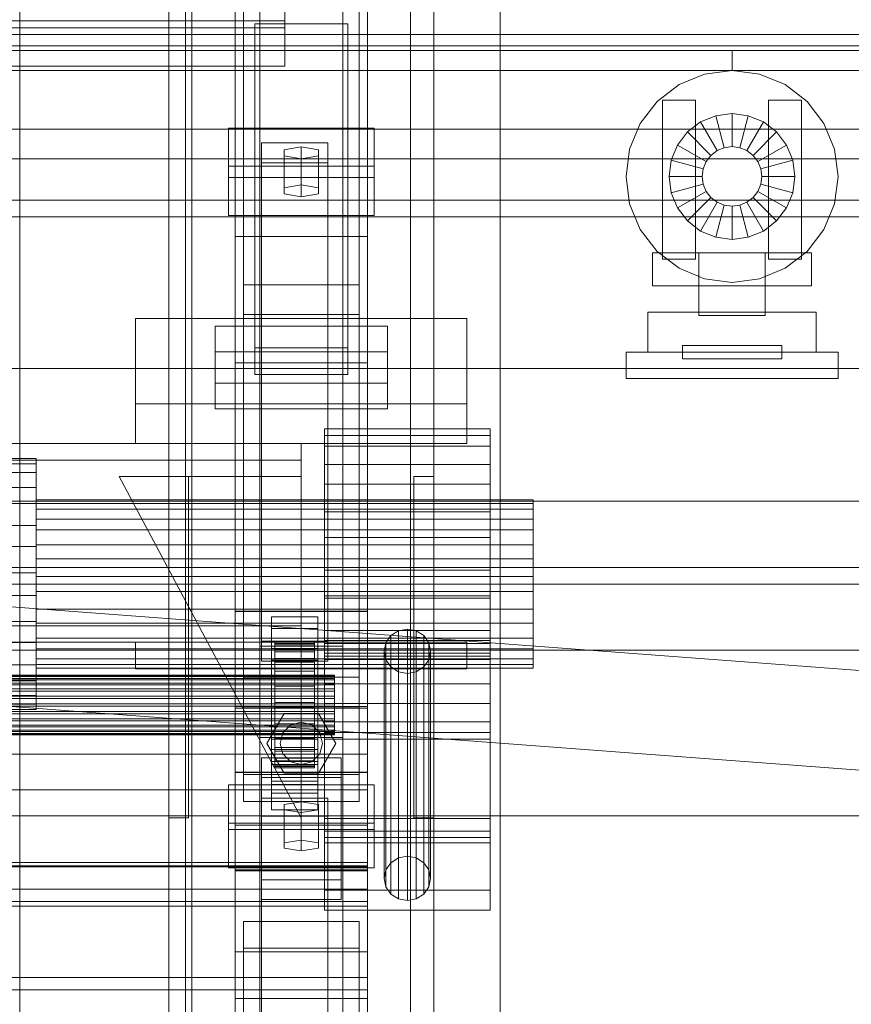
# Model space of a CAD drawing. Header units: millimetres. Extents: x -3490 to 61924, y -72580 to 6847.
# Tile 71 of 256: x 345 to 596, y -35707 to -35410. Entities that reach past the tile are written whole.
import ezdxf

# ---------------------------------------------------------------- set-up
doc = ezdxf.new("R2010")
doc.units = ezdxf.units.MM
for name, color, linetype, lineweight in [('COTAS_O', 1, 'Continuous', 0), ('COTAS_P', 1, 'Continuous', 0), ('frontal_briquetadora', 7, 'Continuous', 0), ('frontal_C01', 7, 'Continuous', 0), ('frontal_C02', 7, 'Continuous', 0), ('frontal_C03', 7, 'Continuous', 0), ('frontal_C04', 7, 'Continuous', 0)]:
    doc.layers.add(name, color=color, linetype=linetype, lineweight=lineweight)
doc.dimstyles.new('R19_100', dxfattribs={"dimtxt": 250, "dimasz": 150, "dimexe": 150, "dimexo": 80, "dimgap": 100, "dimtad": 1, "dimtih": 1, "dimtoh": 1, "dimdsep": 46, "dimcen": 0.09, "dimadec": 0, "dimazin": 0, "dimtfac": 1, "dimtdec": 4, "dimtofl": 0, "dimtmove": 0, "dimatfit": 3, "dimfxl": 1, "dimtolj": 1, "dimtzin": 0, "dimarcsym": 0})

# ---------------------------------------------------------------- blocks, each defined once
blk = doc.blocks.new('DIM_R29_52')
at = {"layer": 'COTAS_P'}
for p, q in [((-1750, -34600), (-1600, -34555)), ((2600, -34600), (2450, -34555)), ((-1750, -35500), (-1750, -34600)), ((-1750, -34600), (2600, -34600)), ((-1750, -34600), (-1600, -34645)), ((2600, -34600), (2450, -34645)), ((2600, -35500), (2600, -34600))]:
    blk.add_line(p, q, dxfattribs=at)
blk.add_text('4350 P', height=250, dxfattribs=at).set_placement((425, -34500))
blk = doc.blocks.new('DIM_R29_63')
at = {"layer": 'COTAS_O'}
for p, q in [((-1480, -35300), (-1330, -35255)), ((490, -35300), (340, -35255)), ((-1480, -36000), (-1480, -35300)), ((-1480, -35300), (490, -35300)), ((-1480, -35300), (-1330, -35345)), ((490, -35300), (340, -35345)), ((490, -36000), (490, -35300))]:
    blk.add_line(p, q, dxfattribs=at)
blk.add_text('1970 O', height=250, dxfattribs=at).set_placement((-495, -35200))
blk = doc.blocks.new('DIM_R29_65')
at = {"layer": 'COTAS_O'}
for p, q in [((-1400, -35300), (-1250, -35255)), ((1400, -35300), (1250, -35255)), ((-1400, -36000), (-1400, -35300)), ((-1400, -35300), (1400, -35300)), ((-1400, -35300), (-1250, -35345)), ((1400, -35300), (1250, -35345)), ((1400, -36000), (1400, -35300))]:
    blk.add_line(p, q, dxfattribs=at)
blk.add_text('2800 O', height=250, dxfattribs=at).set_placement((0, -35200))
blk = doc.blocks.new('DIM_R29_66')
at = {"layer": 'COTAS_P'}
for p, q in [((-305, -34680), (395, -34680)), ((395, -34680), (350, -34830)), ((395, -36000), (395, -34680)), ((395, -34680), (440, -34830)), ((395, -36000), (350, -35850)), ((395, -36000), (440, -35850)), ((-305, -36000), (395, -36000))]:
    blk.add_line(p, q, dxfattribs=at)
blk.add_text('1320 P', height=250, rotation=90, dxfattribs=at).set_placement((295, -35340))
blk = doc.blocks.new('DIM_R29_67')
at = {"layer": 'COTAS_P'}
for p, q in [((-305, -35300), (-155, -35255)), ((345, -35300), (195, -35255)), ((-305, -36000), (-305, -35300)), ((-305, -35300), (345, -35300)), ((-305, -35300), (-155, -35345)), ((345, -35300), (195, -35345)), ((345, -36000), (345, -35300))]:
    blk.add_line(p, q, dxfattribs=at)
blk.add_text('650 P', height=250, dxfattribs=at).set_placement((20, -35200))

msp = doc.modelspace()

# ---------------------------------------------------------------- linework, layer by layer
at = {"layer": 'frontal_briquetadora'}
for q in [(490, -34940), (490, -34950)]:
    msp.add_line((490, -35980), q, dxfattribs=at)
at = {"layer": 'frontal_C01'}
for p, q in [((390, -35975), (390, -34599.343)), ((397, -35975), (397, -34599.343)), ((463, -35975), (463, -34599.343)), ((470, -35975), (470, -34599.343)), ((390, -35975), (390, -35273.382)), ((397, -35975), (397, -35273.382)), ((463, -35975), (463, -35273.382)), ((470, -35975), (470, -35273.382)), ((410, -35617.505), (410, -35293.967)), ((450, -35293.967), (450, -35617.505)), ((410, -35665.654), (410, -35342.115)), ((450, -35665.654), (450, -35342.115)), ((410, -35666.598), (410, -35343.06)), ((450, -35343.06), (450, -35666.598)), ((417.5, -35830.021), (417.5, -35348.555)), ((442.5, -35348.555), (442.5, -35830.021)), ((412.5, -35637.535), (412.5, -35358.275)), ((447.5, -35358.275), (447.5, -35637.535)), ((412.5, -35645.624), (412.5, -35366.363)), ((447.5, -35645.624), (447.5, -35366.363)), ((417.5, -35857.548), (417.5, -35376.083)), ((442.5, -35857.548), (442.5, -35376.083)), ((410, -35705.117), (410, -35381.578)), ((450, -35705.117), (450, -35381.578)), ((425, -35398.445), (425, -35412.142)), ((425, -35398.445), (425, -35410.001)), ((425, -35410.001), (-425, -35410.001)), ((416, -35418.968), (416, -35410.879)), ((416, -35410.879), (444, -35410.879)), ((416, -35508.68), (416, -35410.879)), ((425, -35423.698), (425, -35410.001)), ((444, -35410.879), (444, -35418.968)), ((444, -35410.879), (444, -35508.68)), ((425, -35412.142), (-425, -35412.142)), ((425, -35423.698), (425, -35412.142)), ((444, -35418.968), (416, -35418.968)), ((416, -35418.968), (416, -35516.769)), ((444, -35516.769), (444, -35418.968)), ((-425, -35423.698), (425, -35423.698)), ((404, -35519.426), (404, -35502.171)), ((404, -35502.171), (456, -35502.171)), ((404, -35509.875), (404, -35502.171)), ((456, -35502.171), (456, -35519.426)), ((456, -35502.171), (456, -35509.875)), ((444, -35508.68), (416, -35508.68)), ((416, -35508.68), (416, -35516.769)), ((444, -35516.769), (444, -35508.68)), ((456, -35509.875), (404, -35509.875)), ((404, -35509.875), (404, -35527.13)), ((456, -35527.13), (456, -35509.875)), ((416, -35516.769), (444, -35516.769)), ((456, -35519.426), (404, -35519.426)), ((404, -35519.426), (404, -35527.13)), ((456, -35527.13), (456, -35519.426)), ((404, -35527.13), (456, -35527.13)), ((450, -35616.933), (410, -35616.933)), ((410, -35616.933), (410, -35666.226)), ((410, -35819.138), (410, -35616.933)), ((410, -35665.654), (410, -35617.505)), ((410, -35617.505), (450, -35617.505)), ((450, -35666.226), (450, -35616.933)), ((450, -35616.933), (450, -35819.138)), ((450, -35617.505), (450, -35665.654)), ((-450, -35631.373), (450, -35631.373)), ((450, -35631.373), (450, -35642.157)), ((450, -35631.373), (450, -35665.076)), ((447.5, -35637.535), (412.5, -35637.535)), ((412.5, -35637.535), (412.5, -35645.624)), ((447.5, -35645.624), (447.5, -35637.535)), ((450, -35642.157), (-450, -35642.157)), ((408, -35654.082), (408, -35640.602)), ((408, -35640.602), (452, -35640.602)), ((408, -35652.157), (408, -35640.602)), ((450, -35675.861), (450, -35642.157)), ((452, -35640.602), (452, -35654.082)), ((452, -35640.602), (452, -35652.157)), ((412.5, -35645.624), (447.5, -35645.624)), ((418, -35650.038), (418, -35644.646)), ((418, -35644.646), (438, -35644.646)), ((418, -35796.387), (418, -35644.646)), ((430, -35645.724), (424.804, -35646.533)), ((435.196, -35646.533), (430, -35645.724)), ((430, -35657.28), (430, -35645.724)), ((438, -35644.646), (438, -35650.038)), ((438, -35644.646), (438, -35796.387)), ((424.804, -35646.533), (424.804, -35648.151)), ((424.804, -35658.089), (424.804, -35646.533)), ((424.804, -35648.151), (430, -35648.96)), ((424.804, -35659.706), (424.804, -35648.151)), ((430, -35648.96), (435.196, -35648.151)), ((435.196, -35648.151), (435.196, -35646.533)), ((435.196, -35658.089), (435.196, -35646.533)), ((435.196, -35659.706), (435.196, -35648.151)), ((438, -35650.038), (418, -35650.038)), ((418, -35650.038), (418, -35801.779)), ((430, -35648.96), (430, -35660.515)), ((438, -35801.779), (438, -35650.038)), ((452, -35652.157), (408, -35652.157)), ((408, -35652.157), (408, -35665.638)), ((452, -35654.082), (408, -35654.082)), ((408, -35654.082), (408, -35665.638)), ((452, -35665.638), (452, -35652.157)), ((452, -35665.638), (452, -35654.082)), ((424.804, -35658.089), (430, -35657.28)), ((430, -35657.28), (435.196, -35658.089)), ((424.804, -35659.706), (424.804, -35658.089)), ((430, -35660.515), (424.804, -35659.706)), ((435.196, -35659.706), (430, -35660.515)), ((435.196, -35658.089), (435.196, -35659.706)), ((-450, -35664.006), (450, -35664.006)), ((450, -35665.076), (-450, -35665.076)), ((408, -35665.638), (452, -35665.638)), ((450, -35665.654), (410, -35665.654)), ((410, -35666.226), (450, -35666.226)), ((410, -35868.431), (410, -35666.226)), ((410, -35705.117), (410, -35666.598)), ((410, -35666.598), (450, -35666.598)), ((410, -35827.343), (410, -35666.598)), ((450, -35664.006), (450, -35672.095)), ((450, -35664.006), (450, -35702.525)), ((450, -35675.861), (450, -35665.076)), ((450, -35868.431), (450, -35666.226)), ((450, -35666.598), (450, -35705.117)), ((450, -35666.598), (450, -35827.343)), ((450, -35672.095), (-450, -35672.095)), ((450, -35710.613), (450, -35672.095)), ((-450, -35675.861), (450, -35675.861)), ((412.5, -35689.902), (412.5, -35681.813)), ((412.5, -35681.813), (447.5, -35681.813)), ((412.5, -35839.74), (412.5, -35681.813)), ((447.5, -35681.813), (447.5, -35689.902)), ((447.5, -35681.813), (447.5, -35839.74)), ((447.5, -35689.902), (412.5, -35689.902)), ((412.5, -35847.829), (412.5, -35689.902)), ((447.5, -35847.829), (447.5, -35689.902)), ((450, -35702.525), (-450, -35702.525)), ((450, -35705.117), (410, -35705.117)), ((410, -35865.862), (410, -35705.117)), ((450, -35710.613), (450, -35702.525)), ((450, -35865.862), (450, -35705.117))]:
    msp.add_line(p, q, dxfattribs=at)
at = {"layer": 'frontal_C02'}
for p, q in [((390, -35975), (390, -33530.372)), ((397, -35975), (397, -33530.372)), ((463, -35975), (463, -33530.372)), ((470, -35975), (470, -33530.372)), ((390, -35975), (390, -34035.57)), ((397, -35975), (397, -34035.57)), ((463, -35975), (463, -34035.57)), ((470, -35975), (470, -34035.57)), ((390, -35975), (390, -34840.309)), ((397, -35975), (397, -34840.309)), ((463, -35975), (463, -34840.309)), ((470, -35975), (470, -34840.309)), ((410, -35475.098), (410, -35117.436)), ((450, -35117.436), (450, -35475.098)), ((417.5, -35598.77), (417.5, -35122.744)), ((442.5, -35122.744), (442.5, -35598.77)), ((417.5, -35626.336), (417.5, -35150.31)), ((442.5, -35626.336), (442.5, -35150.31)), ((410, -35513.28), (410, -35155.618)), ((450, -35513.28), (450, -35155.618)), ((410, -35588.316), (410, -35293.654)), ((450, -35293.654), (450, -35588.316)), ((410, -35636.79), (410, -35342.128)), ((450, -35636.79), (450, -35342.128)), ((408, -35457.302), (408, -35442.4)), ((408, -35442.4), (452, -35442.4)), ((408, -35453.854), (408, -35442.4)), ((452, -35442.4), (452, -35457.302)), ((452, -35442.4), (452, -35453.854)), ((418, -35452.832), (418, -35446.871)), ((418, -35446.871), (438, -35446.871)), ((418, -35597.285), (418, -35446.871)), ((430, -35448.063), (424.804, -35448.957)), ((424.804, -35448.957), (424.804, -35450.745)), ((424.804, -35460.412), (424.804, -35448.957)), ((435.196, -35448.957), (430, -35448.063)), ((430, -35459.517), (430, -35448.063)), ((435.196, -35450.745), (435.196, -35448.957)), ((435.196, -35460.412), (435.196, -35448.957)), ((438, -35446.871), (438, -35452.832)), ((438, -35446.871), (438, -35597.285)), ((424.804, -35450.745), (430, -35451.639)), ((424.804, -35462.2), (424.804, -35450.745)), ((430, -35451.639), (435.196, -35450.745)), ((430, -35451.639), (430, -35463.094)), ((435.196, -35462.2), (435.196, -35450.745)), ((452, -35453.854), (408, -35453.854)), ((408, -35453.854), (408, -35468.757)), ((438, -35452.832), (418, -35452.832)), ((418, -35452.832), (418, -35603.246)), ((438, -35603.246), (438, -35452.832)), ((452, -35468.757), (452, -35453.854)), ((452, -35457.302), (408, -35457.302)), ((408, -35457.302), (408, -35468.757)), ((452, -35468.757), (452, -35457.302)), ((424.804, -35460.412), (430, -35459.517)), ((424.804, -35462.2), (424.804, -35460.412)), ((430, -35459.517), (435.196, -35460.412)), ((435.196, -35460.412), (435.196, -35462.2)), ((430, -35463.094), (424.804, -35462.2)), ((435.196, -35462.2), (430, -35463.094)), ((408, -35468.757), (452, -35468.757)), ((410, -35513.28), (410, -35475.098)), ((410, -35475.098), (450, -35475.098)), ((410, -35652.796), (410, -35475.098)), ((450, -35475.098), (450, -35513.28)), ((450, -35475.098), (450, -35652.796)), ((412.5, -35498.659), (412.5, -35489.718)), ((412.5, -35489.718), (447.5, -35489.718)), ((412.5, -35608.082), (412.5, -35489.718)), ((447.5, -35489.718), (447.5, -35498.659)), ((447.5, -35489.718), (447.5, -35608.082)), ((380, -35525.585), (380, -35499.86)), ((380, -35499.86), (480, -35499.86)), ((380, -35537.585), (380, -35499.86)), ((447.5, -35498.659), (412.5, -35498.659)), ((412.5, -35617.024), (412.5, -35498.659)), ((447.5, -35617.024), (447.5, -35498.659)), ((480, -35499.86), (480, -35525.585)), ((480, -35499.86), (480, -35537.585)), ((450, -35513.28), (410, -35513.28)), ((410, -35690.978), (410, -35513.28)), ((450, -35690.978), (450, -35513.28)), ((480, -35525.585), (380, -35525.585)), ((380, -35525.585), (380, -35537.585)), ((480, -35537.585), (480, -35525.585)), ((437, -35538.371), (437, -35533.19)), ((437, -35533.19), (437, -35535.136)), ((487, -35533.19), (437, -35533.19)), ((437, -35535.136), (437, -35543.912)), ((487, -35535.136), (437, -35535.136)), ((487, -35535.136), (487, -35533.19)), ((487, -35533.19), (487, -35538.371)), ((487, -35543.912), (487, -35535.136)), ((430, -35537.585), (-430, -35537.585)), ((380, -35537.585), (480, -35537.585)), ((430, -35537.585), (430, -35542.585)), ((437, -35549.889), (437, -35538.371)), ((487, -35538.371), (437, -35538.371)), ((487, -35538.371), (487, -35549.889)), ((430, -35542.585), (-430, -35542.585)), ((350, -35542.154), (-350, -35542.154)), ((350, -35543.727), (-350, -35543.727)), ((350, -35543.727), (350, -35542.154)), ((350, -35542.154), (350, -35546.343)), ((350, -35550.822), (350, -35543.727)), ((430, -35542.585), (430, -35592.585)), ((437, -35543.912), (437, -35558.182)), ((487, -35543.912), (437, -35543.912)), ((487, -35558.182), (487, -35543.912)), ((350, -35546.343), (-350, -35546.343)), ((350, -35546.343), (350, -35555.655)), ((430, -35650.585), (375, -35547.585)), ((375, -35547.585), (430, -35547.585)), ((390, -35650.585), (390, -35547.585)), ((390, -35547.585), (396, -35547.585)), ((396, -35650.585), (396, -35547.585)), ((430, -35547.585), (430, -35650.585)), ((464, -35650.585), (464, -35547.585)), ((464, -35547.585), (470, -35547.585)), ((470, -35650.585), (470, -35547.585)), ((437, -35565.992), (437, -35549.889)), ((487, -35549.889), (437, -35549.889)), ((487, -35549.889), (487, -35565.992)), ((350, -35550.822), (-350, -35550.822)), ((350, -35562.36), (350, -35550.822)), ((350, -35555.655), (-350, -35555.655)), ((350, -35557.414), (350, -35554.603)), ((350, -35554.603), (350, -35555.659)), ((500, -35554.603), (350, -35554.603)), ((350, -35555.655), (350, -35568.674)), ((350, -35555.659), (350, -35560.42)), ((500, -35555.659), (350, -35555.659)), ((500, -35555.659), (500, -35554.603)), ((500, -35554.603), (500, -35557.414)), ((500, -35560.42), (500, -35555.659)), ((350, -35563.663), (350, -35557.414)), ((500, -35557.414), (350, -35557.414)), ((437, -35558.182), (437, -35575.773)), ((487, -35558.182), (437, -35558.182)), ((487, -35575.773), (487, -35558.182)), ((500, -35557.414), (500, -35563.663)), ((350, -35562.36), (-350, -35562.36)), ((350, -35560.42), (350, -35568.163)), ((500, -35560.42), (350, -35560.42)), ((350, -35576.583), (350, -35562.36)), ((500, -35568.163), (500, -35560.42)), ((350, -35572.4), (350, -35563.663)), ((500, -35563.663), (350, -35563.663)), ((500, -35563.663), (500, -35572.4)), ((350, -35568.163), (350, -35577.707)), ((500, -35568.163), (350, -35568.163)), ((437, -35584.227), (437, -35565.992)), ((437, -35565.992), (487, -35565.992)), ((487, -35565.992), (487, -35584.227)), ((500, -35577.707), (500, -35568.163)), ((-350, -35568.674), (350, -35568.674)), ((350, -35568.674), (350, -35583.417)), ((350, -35582.293), (350, -35572.4)), ((350, -35572.4), (500, -35572.4)), ((500, -35572.4), (500, -35582.293)), ((350, -35576.583), (-350, -35576.583)), ((350, -35591.326), (350, -35576.583)), ((437, -35575.773), (437, -35594.008)), ((487, -35575.773), (437, -35575.773)), ((487, -35594.008), (487, -35575.773)), ((350, -35577.707), (350, -35587.6)), ((500, -35577.707), (350, -35577.707)), ((500, -35587.6), (500, -35577.707)), ((350, -35583.417), (-350, -35583.417)), ((350, -35591.837), (350, -35582.293)), ((500, -35582.293), (350, -35582.293)), ((350, -35583.417), (350, -35597.64)), ((500, -35582.293), (500, -35591.837)), ((437, -35658.117), (437, -35583.604)), ((437, -35583.604), (487, -35583.604)), ((437, -35597.922), (437, -35583.604)), ((437, -35601.818), (437, -35584.227)), ((487, -35584.227), (437, -35584.227)), ((487, -35583.604), (487, -35658.117)), ((487, -35583.604), (487, -35597.922)), ((487, -35584.227), (487, -35601.818)), ((350, -35587.6), (350, -35596.337)), ((500, -35587.6), (350, -35587.6)), ((450, -35588.205), (410, -35588.205)), ((410, -35588.205), (410, -35636.9)), ((410, -35723.904), (410, -35588.205)), ((410, -35636.79), (410, -35588.316)), ((410, -35588.316), (450, -35588.316)), ((450, -35636.9), (450, -35588.205)), ((450, -35588.205), (450, -35723.904)), ((450, -35588.316), (450, -35636.79)), ((500, -35596.337), (500, -35587.6)), ((350, -35591.326), (-350, -35591.326)), ((350, -35604.345), (350, -35591.326)), ((350, -35599.58), (350, -35591.837)), ((500, -35591.837), (350, -35591.837)), ((421, -35593.467), (421, -35589.89)), ((421, -35589.89), (435, -35589.89)), ((421, -35629.982), (421, -35589.89)), ((435, -35589.89), (435, -35593.467)), ((435, -35589.89), (435, -35629.982)), ((500, -35591.837), (500, -35599.58)), ((430, -35592.585), (-430, -35592.585)), ((435, -35593.467), (421, -35593.467)), ((421, -35593.467), (421, -35633.558)), ((430, -35592.585), (430, -35597.585)), ((435, -35633.558), (435, -35593.467)), ((437, -35594.008), (437, -35610.111)), ((487, -35594.008), (437, -35594.008)), ((459.321, -35594.126), (457.05, -35595.574)), ((462, -35593.617), (459.321, -35594.126)), ((459.321, -35662.678), (459.321, -35594.126)), ((464.679, -35594.126), (462, -35593.617)), ((462, -35662.169), (462, -35593.617)), ((466.95, -35595.574), (464.679, -35594.126)), ((464.679, -35662.678), (464.679, -35594.126)), ((487, -35610.111), (487, -35594.008)), ((430, -35597.585), (-430, -35597.585)), ((350, -35597.64), (-350, -35597.64)), ((350, -35596.337), (350, -35602.586)), ((500, -35596.337), (350, -35596.337)), ((350, -35597.64), (350, -35609.178)), ((380, -35597.585), (480, -35597.585)), ((380, -35605.585), (380, -35597.585)), ((438, -35597.285), (418, -35597.285)), ((418, -35597.285), (418, -35603.246)), ((422, -35607.501), (422, -35597.509)), ((422, -35597.509), (422, -35597.955)), ((422, -35597.509), (434, -35597.509)), ((422, -35598.357), (422, -35597.509)), ((422, -35607.712), (422, -35597.955)), ((422, -35597.955), (422, -35599.664)), ((422, -35597.955), (434, -35597.955)), ((434, -35597.955), (434, -35597.509)), ((434, -35597.509), (434, -35607.501)), ((434, -35597.509), (434, -35598.357)), ((434, -35599.664), (434, -35597.955)), ((434, -35597.955), (434, -35607.712)), ((437, -35650.734), (437, -35597.085)), ((437, -35597.085), (487, -35597.085)), ((437, -35602.812), (437, -35597.085)), ((487, -35597.922), (437, -35597.922)), ((437, -35597.922), (437, -35672.435)), ((438, -35603.246), (438, -35597.285)), ((455.533, -35597.742), (455, -35600.299)), ((457.05, -35595.574), (455.533, -35597.742)), ((455.533, -35666.294), (455.533, -35597.742)), ((457.05, -35664.126), (457.05, -35595.574)), ((468.467, -35597.742), (466.95, -35595.574)), ((466.95, -35664.126), (466.95, -35595.574)), ((469, -35600.299), (468.467, -35597.742)), ((468.467, -35666.294), (468.467, -35597.742)), ((480, -35605.585), (480, -35597.585)), ((487, -35597.085), (487, -35650.734)), ((487, -35597.085), (487, -35602.812)), ((487, -35672.435), (487, -35597.922)), ((500, -35602.586), (500, -35596.337)), ((350, -35604.341), (350, -35599.58)), ((500, -35599.58), (350, -35599.58)), ((417.5, -35626.336), (417.5, -35598.77)), ((417.5, -35598.77), (442.5, -35598.77)), ((421, -35603.005), (421, -35599.428)), ((421, -35599.428), (435, -35599.428)), ((421, -35639.519), (421, -35599.428)), ((422, -35607.902), (422, -35598.357)), ((422, -35598.357), (434, -35598.357)), ((422, -35600.44), (422, -35598.357)), ((422, -35608.522), (422, -35599.664)), ((422, -35599.664), (422, -35602.521)), ((422, -35599.664), (434, -35599.664)), ((422, -35608.889), (422, -35600.44)), ((422, -35600.44), (434, -35600.44)), ((422, -35603.618), (422, -35600.44)), ((434, -35598.357), (434, -35607.902)), ((434, -35598.357), (434, -35600.44)), ((434, -35602.521), (434, -35599.664)), ((434, -35599.664), (434, -35608.522)), ((434, -35600.44), (434, -35608.889)), ((434, -35600.44), (434, -35603.618)), ((435, -35599.428), (435, -35603.005)), ((435, -35599.428), (435, -35639.519)), ((437, -35654.552), (437, -35600.903)), ((437, -35600.903), (487, -35600.903)), ((437, -35624.767), (437, -35600.903)), ((442.5, -35598.77), (442.5, -35626.336)), ((455, -35600.299), (455.533, -35602.856)), ((455, -35668.851), (455, -35600.299)), ((468.467, -35602.856), (469, -35600.299)), ((469, -35600.299), (469, -35668.851)), ((487, -35600.903), (487, -35654.552)), ((487, -35600.903), (487, -35624.767)), ((500, -35599.58), (500, -35604.341)), ((350, -35602.586), (350, -35605.397)), ((500, -35602.586), (350, -35602.586)), ((418, -35603.246), (438, -35603.246)), ((435, -35603.005), (421, -35603.005)), ((421, -35603.005), (421, -35643.096)), ((422, -35609.875), (422, -35602.521)), ((422, -35602.521), (422, -35606.329)), ((422, -35602.521), (434, -35602.521)), ((422, -35610.394), (422, -35603.618)), ((422, -35603.618), (434, -35603.618)), ((422, -35607.673), (422, -35603.618)), ((434, -35606.329), (434, -35602.521)), ((434, -35602.521), (434, -35609.875)), ((434, -35603.618), (434, -35610.394)), ((434, -35603.618), (434, -35607.673)), ((435, -35643.096), (435, -35603.005)), ((437, -35616.088), (437, -35601.818)), ((487, -35601.818), (437, -35601.818)), ((487, -35602.812), (437, -35602.812)), ((437, -35602.812), (437, -35656.461)), ((455.533, -35602.856), (457.05, -35605.024)), ((455.533, -35671.408), (455.533, -35602.856)), ((466.95, -35605.024), (468.467, -35602.856)), ((468.467, -35671.408), (468.467, -35602.856)), ((487, -35601.818), (487, -35616.088)), ((487, -35656.461), (487, -35602.812)), ((500, -35605.397), (500, -35602.586)), ((350, -35604.345), (-350, -35604.345)), ((350, -35605.397), (350, -35604.341)), ((500, -35604.341), (350, -35604.341)), ((350, -35613.657), (350, -35604.345)), ((500, -35605.397), (350, -35605.397)), ((380, -35605.585), (480, -35605.585)), ((390, -35605.585), (397, -35605.585)), ((390, -35975), (390, -35605.585)), ((397, -35975), (397, -35605.585)), ((397, -35605.585), (463, -35605.585)), ((422, -35611.679), (422, -35606.329)), ((422, -35606.329), (422, -35610.83)), ((422, -35606.329), (434, -35606.329)), ((434, -35610.83), (434, -35606.329)), ((434, -35606.329), (434, -35611.679)), ((457.05, -35605.024), (459.321, -35606.472)), ((457.05, -35673.576), (457.05, -35605.024)), ((459.321, -35606.472), (462, -35606.981)), ((459.321, -35675.024), (459.321, -35606.472)), ((462, -35606.981), (464.679, -35606.472)), ((462, -35675.533), (462, -35606.981)), ((463, -35605.585), (470, -35605.585)), ((463, -35975), (463, -35605.585)), ((464.679, -35606.472), (466.95, -35605.024)), ((464.679, -35675.024), (464.679, -35606.472)), ((466.95, -35673.576), (466.95, -35605.024)), ((470, -35975), (470, -35605.585)), ((500, -35604.341), (500, -35605.397)), ((-440, -35607.501), (440, -35607.501)), ((-440, -35607.712), (440, -35607.712)), ((-440, -35607.902), (440, -35607.902)), ((-440, -35608.522), (440, -35608.522)), ((-440, -35608.889), (440, -35608.889)), ((-440, -35609.875), (440, -35609.875)), ((350, -35609.178), (-350, -35609.178)), ((350, -35609.178), (350, -35616.273)), ((447.5, -35608.082), (412.5, -35608.082)), ((412.5, -35608.082), (412.5, -35617.024)), ((422, -35607.712), (422, -35607.501)), ((434, -35607.501), (422, -35607.501)), ((422, -35607.501), (422, -35607.902)), ((422, -35612.315), (422, -35607.673)), ((422, -35607.673), (434, -35607.673)), ((422, -35612.329), (422, -35607.673)), ((422, -35608.522), (422, -35607.712)), ((434, -35607.712), (422, -35607.712)), ((434, -35607.902), (422, -35607.902)), ((422, -35607.902), (422, -35608.889)), ((422, -35609.875), (422, -35608.522)), ((434, -35608.522), (422, -35608.522)), ((434, -35608.889), (422, -35608.889)), ((422, -35608.889), (422, -35610.394)), ((422, -35611.679), (422, -35609.875)), ((434, -35609.875), (422, -35609.875)), ((434, -35607.501), (434, -35607.712)), ((434, -35607.902), (434, -35607.501)), ((434, -35607.673), (434, -35612.315)), ((434, -35607.673), (434, -35612.329)), ((434, -35607.712), (434, -35608.522)), ((434, -35608.889), (434, -35607.902)), ((434, -35608.522), (434, -35609.875)), ((434, -35610.394), (434, -35608.889)), ((434, -35609.875), (434, -35611.679)), ((437, -35610.111), (437, -35621.629)), ((487, -35610.111), (437, -35610.111)), ((440, -35607.712), (440, -35607.501)), ((440, -35607.501), (440, -35607.902)), ((440, -35608.522), (440, -35607.712)), ((440, -35607.902), (440, -35608.889)), ((440, -35609.875), (440, -35608.522)), ((440, -35608.889), (440, -35610.394)), ((440, -35611.679), (440, -35609.875)), ((447.5, -35617.024), (447.5, -35608.082)), ((487, -35621.629), (487, -35610.111)), ((-440, -35610.394), (440, -35610.394)), ((-440, -35611.679), (440, -35611.679)), ((-440, -35612.315), (440, -35612.315)), ((434, -35610.394), (422, -35610.394)), ((422, -35610.394), (422, -35612.315)), ((422, -35610.83), (422, -35613.811)), ((434, -35610.83), (422, -35610.83)), ((422, -35610.83), (422, -35615.717)), ((422, -35613.811), (422, -35611.679)), ((434, -35611.679), (422, -35611.679)), ((434, -35612.315), (422, -35612.315)), ((422, -35612.315), (422, -35614.521)), ((422, -35614.521), (422, -35612.329)), ((422, -35612.329), (434, -35612.329)), ((422, -35617.269), (422, -35612.329)), ((434, -35612.315), (434, -35610.394)), ((434, -35613.811), (434, -35610.83)), ((434, -35615.717), (434, -35610.83)), ((434, -35611.679), (434, -35613.811)), ((434, -35614.521), (434, -35612.315)), ((434, -35612.329), (434, -35614.521)), ((434, -35612.329), (434, -35617.269)), ((440, -35610.394), (440, -35612.315)), ((440, -35613.811), (440, -35611.679)), ((440, -35612.315), (440, -35614.521)), ((440, -35613.811), (-440, -35613.811)), ((-440, -35614.521), (440, -35614.521)), ((350, -35613.657), (-350, -35613.657)), ((350, -35617.846), (350, -35613.657)), ((422, -35613.811), (434, -35613.811)), ((422, -35616.126), (422, -35613.811)), ((434, -35614.521), (422, -35614.521)), ((422, -35614.521), (422, -35616.861)), ((422, -35616.126), (422, -35615.717)), ((422, -35615.717), (422, -35620.657)), ((422, -35615.717), (434, -35615.717)), ((434, -35613.811), (434, -35616.126)), ((434, -35616.861), (434, -35614.521)), ((434, -35620.657), (434, -35615.717)), ((434, -35615.717), (434, -35616.126)), ((437, -35624.864), (437, -35616.088)), ((487, -35616.088), (437, -35616.088)), ((440, -35616.126), (440, -35613.811)), ((440, -35614.521), (440, -35616.861)), ((487, -35616.088), (487, -35624.864)), ((-440, -35616.126), (440, -35616.126)), ((-440, -35616.861), (440, -35616.861)), ((-440, -35618.466), (440, -35618.466)), ((350, -35616.273), (-350, -35616.273)), ((350, -35617.846), (-350, -35617.846)), ((350, -35616.273), (350, -35617.846)), ((412.5, -35617.024), (447.5, -35617.024)), ((419.6, -35628.085), (424.8, -35619.078)), ((422, -35618.466), (422, -35616.126)), ((434, -35616.126), (422, -35616.126)), ((422, -35616.861), (422, -35617.269)), ((434, -35616.861), (422, -35616.861)), ((422, -35616.861), (422, -35619.176)), ((422, -35617.269), (434, -35617.269)), ((422, -35622.156), (422, -35617.269)), ((422, -35620.671), (422, -35618.466)), ((422, -35618.466), (422, -35620.657)), ((434, -35618.466), (422, -35618.466)), ((424.8, -35619.078), (435.2, -35619.078)), ((434, -35616.126), (434, -35618.466)), ((434, -35617.269), (434, -35616.861)), ((434, -35619.176), (434, -35616.861)), ((434, -35617.269), (434, -35622.156)), ((434, -35620.657), (434, -35618.466)), ((434, -35618.466), (434, -35620.671)), ((435.2, -35619.078), (440.4, -35628.085)), ((440, -35618.466), (440, -35616.126)), ((440, -35616.861), (440, -35619.176)), ((440, -35620.671), (440, -35618.466)), ((-440, -35619.176), (440, -35619.176)), ((-440, -35620.671), (440, -35620.671)), ((-440, -35621.308), (440, -35621.308)), ((422, -35619.176), (422, -35622.156)), ((434, -35619.176), (422, -35619.176)), ((422, -35619.176), (422, -35621.308)), ((422, -35620.657), (422, -35625.313)), ((422, -35620.657), (434, -35620.657)), ((422, -35622.592), (422, -35620.671)), ((422, -35620.671), (422, -35625.313)), ((434, -35620.671), (422, -35620.671)), ((422, -35621.308), (422, -35626.657)), ((434, -35621.308), (422, -35621.308)), ((422, -35621.308), (422, -35623.112)), ((426.8, -35622.542), (430, -35621.685)), ((430, -35621.685), (433.2, -35622.542)), ((434, -35622.156), (434, -35619.176)), ((434, -35621.308), (434, -35619.176)), ((434, -35625.313), (434, -35620.657)), ((434, -35625.313), (434, -35620.671)), ((434, -35620.671), (434, -35622.592)), ((434, -35626.657), (434, -35621.308)), ((434, -35623.112), (434, -35621.308)), ((437, -35621.629), (437, -35626.81)), ((487, -35621.629), (437, -35621.629)), ((440, -35619.176), (440, -35621.308)), ((440, -35622.592), (440, -35620.671)), ((440, -35621.308), (440, -35623.112)), ((487, -35626.81), (487, -35621.629)), ((-440, -35622.592), (440, -35622.592)), ((-440, -35623.112), (440, -35623.112)), ((-440, -35624.097), (440, -35624.097)), ((-440, -35624.465), (440, -35624.465)), ((422, -35622.156), (434, -35622.156)), ((422, -35626.657), (422, -35622.156)), ((422, -35624.097), (422, -35622.592)), ((422, -35622.592), (422, -35629.368)), ((434, -35622.592), (422, -35622.592)), ((422, -35623.112), (422, -35630.466)), ((434, -35623.112), (422, -35623.112)), ((422, -35623.112), (422, -35624.465)), ((422, -35625.084), (422, -35624.097)), ((422, -35624.097), (422, -35632.546)), ((434, -35624.097), (422, -35624.097)), ((422, -35624.465), (422, -35633.322)), ((434, -35624.465), (422, -35624.465)), ((422, -35624.465), (422, -35625.274)), ((423.6, -35628.085), (424.457, -35624.885)), ((424.457, -35624.885), (426.8, -35622.542)), ((433.2, -35622.542), (435.543, -35624.885)), ((434, -35622.156), (434, -35626.657)), ((434, -35629.368), (434, -35622.592)), ((434, -35622.592), (434, -35624.097)), ((434, -35630.466), (434, -35623.112)), ((434, -35624.465), (434, -35623.112)), ((434, -35632.546), (434, -35624.097)), ((434, -35624.097), (434, -35625.084)), ((434, -35633.322), (434, -35624.465)), ((434, -35625.274), (434, -35624.465)), ((435.543, -35624.885), (436.4, -35628.085)), ((487, -35624.767), (437, -35624.767)), ((437, -35624.767), (437, -35678.416)), ((437, -35626.81), (437, -35624.864)), ((487, -35624.864), (437, -35624.864)), ((440, -35624.097), (440, -35622.592)), ((440, -35623.112), (440, -35624.465)), ((440, -35625.084), (440, -35624.097)), ((440, -35624.465), (440, -35625.274)), ((487, -35678.416), (487, -35624.767)), ((487, -35624.864), (487, -35626.81)), ((-440, -35625.084), (440, -35625.084)), ((-440, -35625.274), (440, -35625.274)), ((-440, -35625.486), (440, -35625.486)), ((442.5, -35626.336), (417.5, -35626.336)), ((421, -35640.53), (421, -35626.82)), ((421, -35626.82), (435, -35626.82)), ((421, -35634.456), (421, -35626.82)), ((422, -35625.486), (422, -35625.084)), ((422, -35625.084), (422, -35634.63)), ((434, -35625.084), (422, -35625.084)), ((422, -35625.274), (422, -35635.031)), ((434, -35625.274), (422, -35625.274)), ((422, -35625.274), (422, -35625.486)), ((422, -35625.313), (422, -35629.368)), ((422, -35625.313), (434, -35625.313)), ((422, -35625.486), (422, -35635.477)), ((434, -35625.486), (422, -35625.486)), ((422, -35626.657), (434, -35626.657)), ((422, -35630.466), (422, -35626.657)), ((434, -35634.63), (434, -35625.084)), ((434, -35625.084), (434, -35625.486)), ((434, -35635.031), (434, -35625.274)), ((434, -35625.486), (434, -35625.274)), ((434, -35629.368), (434, -35625.313)), ((434, -35635.477), (434, -35625.486)), ((434, -35626.657), (434, -35630.466)), ((435, -35626.82), (435, -35640.53)), ((435, -35626.82), (435, -35634.456)), ((487, -35626.81), (437, -35626.81)), ((440, -35625.486), (440, -35625.084)), ((440, -35625.274), (440, -35625.486)), ((424.8, -35637.091), (419.6, -35628.085)), ((435, -35629.982), (421, -35629.982)), ((421, -35629.982), (421, -35633.558)), ((422, -35629.368), (422, -35632.546)), ((422, -35629.368), (434, -35629.368)), ((422, -35630.466), (434, -35630.466)), ((422, -35633.322), (422, -35630.466)), ((424.457, -35631.285), (423.6, -35628.085)), ((434, -35632.546), (434, -35629.368)), ((434, -35630.466), (434, -35633.322)), ((435, -35633.558), (435, -35629.982)), ((440.4, -35628.085), (435.2, -35637.091)), ((436.4, -35628.085), (435.543, -35631.285)), ((418, -35638.442), (418, -35632.481)), ((418, -35632.481), (442, -35632.481)), ((418, -35669.249), (418, -35632.481)), ((421, -35633.558), (435, -35633.558)), ((422, -35632.546), (422, -35634.63)), ((422, -35632.546), (434, -35632.546)), ((422, -35633.322), (434, -35633.322)), ((422, -35635.031), (422, -35633.322)), ((426.8, -35633.627), (424.457, -35631.285)), ((430, -35634.485), (426.8, -35633.627)), ((433.2, -35633.627), (430, -35634.485)), ((435.543, -35631.285), (433.2, -35633.627)), ((434, -35634.63), (434, -35632.546)), ((434, -35633.322), (434, -35635.031)), ((442, -35632.481), (442, -35638.442)), ((442, -35632.481), (442, -35669.249)), ((450, -35636.79), (410, -35636.79)), ((410, -35636.9), (450, -35636.9)), ((410, -35772.598), (410, -35636.9)), ((435, -35634.456), (421, -35634.456)), ((421, -35634.456), (421, -35648.167)), ((422, -35634.63), (422, -35635.477)), ((422, -35634.63), (434, -35634.63)), ((422, -35635.031), (434, -35635.031)), ((422, -35635.477), (422, -35635.031)), ((422, -35635.477), (434, -35635.477)), ((434, -35635.477), (434, -35634.63)), ((434, -35635.031), (434, -35635.477)), ((435, -35648.167), (435, -35634.456)), ((450, -35772.598), (450, -35636.9)), ((442, -35638.442), (418, -35638.442)), ((418, -35638.442), (418, -35675.21)), ((435, -35639.519), (421, -35639.519)), ((421, -35639.519), (421, -35643.096)), ((435.2, -35637.091), (424.8, -35637.091)), ((435, -35643.096), (435, -35639.519)), ((442, -35675.21), (442, -35638.442)), ((435, -35640.53), (421, -35640.53)), ((421, -35640.53), (421, -35648.167)), ((435, -35648.167), (435, -35640.53)), ((421, -35643.096), (435, -35643.096)), ((421, -35648.167), (435, -35648.167)), ((396, -35650.585), (390, -35650.585)), ((487, -35650.734), (437, -35650.734)), ((437, -35650.734), (437, -35656.461)), ((470, -35650.585), (464, -35650.585)), ((487, -35656.461), (487, -35650.734)), ((410, -35690.978), (410, -35652.796)), ((410, -35652.796), (450, -35652.796)), ((487, -35654.552), (437, -35654.552)), ((437, -35654.552), (437, -35678.416)), ((450, -35652.796), (450, -35690.978)), ((487, -35678.416), (487, -35654.552)), ((437, -35656.461), (487, -35656.461)), ((487, -35658.117), (437, -35658.117)), ((437, -35658.117), (437, -35672.435)), ((487, -35672.435), (487, -35658.117)), ((457.05, -35664.126), (459.321, -35662.678)), ((459.321, -35662.678), (462, -35662.169)), ((462, -35662.169), (464.679, -35662.678)), ((464.679, -35662.678), (466.95, -35664.126)), ((-450, -35665.314), (450, -35665.314)), ((450, -35665.314), (450, -35677.236)), ((450, -35665.314), (450, -35698.723)), ((455, -35668.851), (455.533, -35666.294)), ((455.533, -35666.294), (457.05, -35664.126)), ((466.95, -35664.126), (468.467, -35666.294)), ((468.467, -35666.294), (469, -35668.851)), ((442, -35669.249), (418, -35669.249)), ((418, -35669.249), (418, -35675.21)), ((442, -35675.21), (442, -35669.249)), ((455.533, -35671.408), (455, -35668.851)), ((469, -35668.851), (468.467, -35671.408)), ((437, -35672.435), (487, -35672.435)), ((457.05, -35673.576), (455.533, -35671.408)), ((468.467, -35671.408), (466.95, -35673.576)), ((418, -35675.21), (442, -35675.21)), ((459.321, -35675.024), (457.05, -35673.576)), ((462, -35675.533), (459.321, -35675.024)), ((464.679, -35675.024), (462, -35675.533)), ((466.95, -35673.576), (464.679, -35675.024)), ((450, -35677.236), (-450, -35677.236)), ((437, -35678.416), (487, -35678.416)), ((450, -35710.645), (450, -35677.236)), ((450, -35690.978), (410, -35690.978)), ((450, -35698.723), (-450, -35698.723)), ((450, -35710.645), (450, -35698.723))]:
    msp.add_line(p, q, dxfattribs=at)
at = {"layer": 'frontal_C03'}
for p, q in [((1530, -35414.158), (-1530, -35414.158)), ((1500, -35417.595), (-1500, -35417.595)), ((1500, -35442.718), (-1500, -35442.718)), ((-1500, -35451.701), (1500, -35451.701)), ((1530, -35464.158), (-1530, -35464.158)), ((1530, -35469.158), (-1530, -35469.158))]:
    msp.add_line(p, q, dxfattribs=at)
at = {"layer": 'frontal_C04'}
for p, q in [((-420, -35419), (560, -35419)), ((560, -35419), (560, -35425)), ((560, -35419), (1540, -35419)), ((-420, -35425), (560, -35425)), ((551.718, -35426.09), (560, -35425)), ((560, -35425), (1540, -35425)), ((560, -35425), (568.282, -35426.09)), ((544, -35429.287), (551.718, -35426.09)), ((568.282, -35426.09), (576, -35429.287)), ((537.373, -35434.373), (544, -35429.287)), ((576, -35429.287), (582.627, -35434.373)), ((532.287, -35441), (537.373, -35434.373)), ((539, -35434), (549, -35434)), ((539, -35434), (539, -35482)), ((549, -35482), (549, -35434)), ((571, -35434), (581, -35434)), ((571, -35434), (571, -35482)), ((581, -35482), (581, -35434)), ((582.627, -35434.373), (587.713, -35441)), ((546.565, -35443.565), (550.5, -35440.546)), ((550.5, -35440.546), (555.082, -35438.647)), ((555.5, -35449.206), (550.5, -35440.546)), ((555.082, -35438.647), (560, -35438)), ((557.671, -35448.307), (555.082, -35438.647)), ((560, -35448), (560, -35438)), ((560, -35438), (564.918, -35438.647)), ((562.329, -35448.307), (564.918, -35438.647)), ((564.5, -35449.206), (569.5, -35440.546)), ((564.918, -35438.647), (569.5, -35440.546)), ((569.5, -35440.546), (573.435, -35443.565)), ((529.09, -35448.718), (532.287, -35441)), ((543.546, -35447.5), (546.565, -35443.565)), ((553.636, -35450.636), (546.565, -35443.565)), ((566.364, -35450.636), (573.435, -35443.565)), ((573.435, -35443.565), (576.454, -35447.5)), ((587.713, -35441), (590.91, -35448.718)), ((528, -35457), (529.09, -35448.718)), ((541.647, -35452.082), (543.546, -35447.5)), ((552.206, -35452.5), (543.546, -35447.5)), ((553.636, -35450.636), (555.5, -35449.206)), ((555.5, -35449.206), (557.671, -35448.307)), ((557.671, -35448.307), (560, -35448)), ((560, -35448), (562.329, -35448.307)), ((562.329, -35448.307), (564.5, -35449.206)), ((564.5, -35449.206), (566.364, -35450.636)), ((567.794, -35452.5), (576.454, -35447.5)), ((576.454, -35447.5), (578.353, -35452.082)), ((590.91, -35448.718), (592, -35457)), ((541, -35457), (541.647, -35452.082)), ((551.307, -35454.671), (541.647, -35452.082)), ((551.307, -35454.671), (552.206, -35452.5)), ((552.206, -35452.5), (553.636, -35450.636)), ((566.364, -35450.636), (567.794, -35452.5)), ((567.794, -35452.5), (568.693, -35454.671)), ((568.693, -35454.671), (578.353, -35452.082)), ((578.353, -35452.082), (579, -35457)), ((551, -35457), (551.307, -35454.671)), ((568.693, -35454.671), (569, -35457)), ((529.09, -35465.282), (528, -35457)), ((551, -35457), (541, -35457)), ((541.647, -35461.918), (541, -35457)), ((551.307, -35459.329), (551, -35457)), ((569, -35457), (568.693, -35459.329)), ((579, -35457), (569, -35457)), ((579, -35457), (578.353, -35461.918)), ((592, -35457), (590.91, -35465.282)), ((551.307, -35459.329), (541.647, -35461.918)), ((552.206, -35461.5), (543.546, -35466.5)), ((552.206, -35461.5), (551.307, -35459.329)), ((553.636, -35463.364), (552.206, -35461.5)), ((567.794, -35461.5), (566.364, -35463.364)), ((568.693, -35459.329), (567.794, -35461.5)), ((567.794, -35461.5), (576.454, -35466.5)), ((568.693, -35459.329), (578.353, -35461.918)), ((543.546, -35466.5), (541.647, -35461.918)), ((553.636, -35463.364), (546.565, -35470.435)), ((555.5, -35464.794), (553.636, -35463.364)), ((566.364, -35463.364), (564.5, -35464.794)), ((566.364, -35463.364), (573.435, -35470.435)), ((578.353, -35461.918), (576.454, -35466.5)), ((532.287, -35473), (529.09, -35465.282)), ((546.565, -35470.435), (543.546, -35466.5)), ((555.5, -35464.794), (550.5, -35473.454)), ((557.671, -35465.693), (555.082, -35475.353)), ((557.671, -35465.693), (555.5, -35464.794)), ((560, -35466), (557.671, -35465.693)), ((562.329, -35465.693), (560, -35466)), ((560, -35466), (560, -35476)), ((564.5, -35464.794), (562.329, -35465.693)), ((562.329, -35465.693), (564.918, -35475.353)), ((564.5, -35464.794), (569.5, -35473.454)), ((576.454, -35466.5), (573.435, -35470.435)), ((590.91, -35465.282), (587.713, -35473)), ((550.5, -35473.454), (546.565, -35470.435)), ((573.435, -35470.435), (569.5, -35473.454)), ((537.373, -35479.627), (532.287, -35473)), ((555.082, -35475.353), (550.5, -35473.454)), ((569.5, -35473.454), (564.918, -35475.353)), ((587.713, -35473), (582.627, -35479.627)), ((560, -35476), (555.082, -35475.353)), ((564.918, -35475.353), (560, -35476)), ((536, -35480), (584, -35480)), ((536, -35480), (536, -35490)), ((544, -35484.713), (537.373, -35479.627)), ((539, -35482), (549, -35482)), ((570, -35480), (550, -35480)), ((550, -35499), (550, -35480)), ((570, -35480), (570, -35499)), ((571, -35482), (581, -35482)), ((582.627, -35479.627), (576, -35484.713)), ((584, -35490), (584, -35480)), ((551.718, -35487.91), (544, -35484.713)), ((576, -35484.713), (568.282, -35487.91)), ((560, -35489), (551.718, -35487.91)), ((568.282, -35487.91), (560, -35489)), ((536, -35490), (584, -35490)), ((534.6, -35498), (585.4, -35498)), ((534.6, -35498), (534.6, -35510)), ((570, -35499), (550, -35499)), ((585.4, -35510), (585.4, -35498)), ((545, -35508), (575, -35508)), ((545, -35508), (545, -35512)), ((575, -35512), (575, -35508)), ((528, -35510), (592, -35510)), ((528, -35510), (528, -35518)), ((534.6, -35510), (585.4, -35510)), ((545, -35512), (575, -35512)), ((592, -35518), (592, -35510)), ((-550, -35515), (650, -35515)), ((528, -35518), (592, -35518)), ((-548.878, -35520.042), (651.122, -35610.042)), ((-551.122, -35549.958), (648.878, -35639.958)), ((-550, -35555), (650, -35555)), ((-1750, -35575), (2600, -35575)), ((-1750, -35580), (2600, -35580)), ((-550, -35600), (650, -35600)), ((-550, -35650), (650, -35650))]:
    msp.add_line(p, q, dxfattribs=at)

# ---------------------------------------------------------------- dimensions: what is measured, and where the dimension line sits
at = {"layer": 'COTAS_O'}
for p1, p2, picture, middle in [((-1480, -36000), (490, -36000), 'DIM_R29_63', (-495, -35300)), ((-1400, -36000), (1400, -36000), 'DIM_R29_65', (0, -35300))]:
    dim = msp.add_aligned_dim(p1=p1, p2=p2, distance=700, text='<> O', dimstyle='R19_100', dxfattribs=at)
    dim.commit()
    dim.dimension.update_dxf_attribs({"geometry": picture, "text_midpoint": middle})
at = {"layer": 'COTAS_P'}
for p1, p2, distance, picture, middle in [((-1750, -35500), (2600, -35500), 900, 'DIM_R29_52', (425, -34600)), ((-305, -36000), (-305, -34680), -700, 'DIM_R29_66', (395, -35340)), ((-305, -36000), (345, -36000), 700, 'DIM_R29_67', (20, -35300))]:
    dim = msp.add_aligned_dim(p1=p1, p2=p2, distance=distance, text='<> P', dimstyle='R19_100', dxfattribs=at)
    dim.commit()
    dim.dimension.update_dxf_attribs({"geometry": picture, "text_midpoint": middle})

doc.saveas('drawing.dxf')
